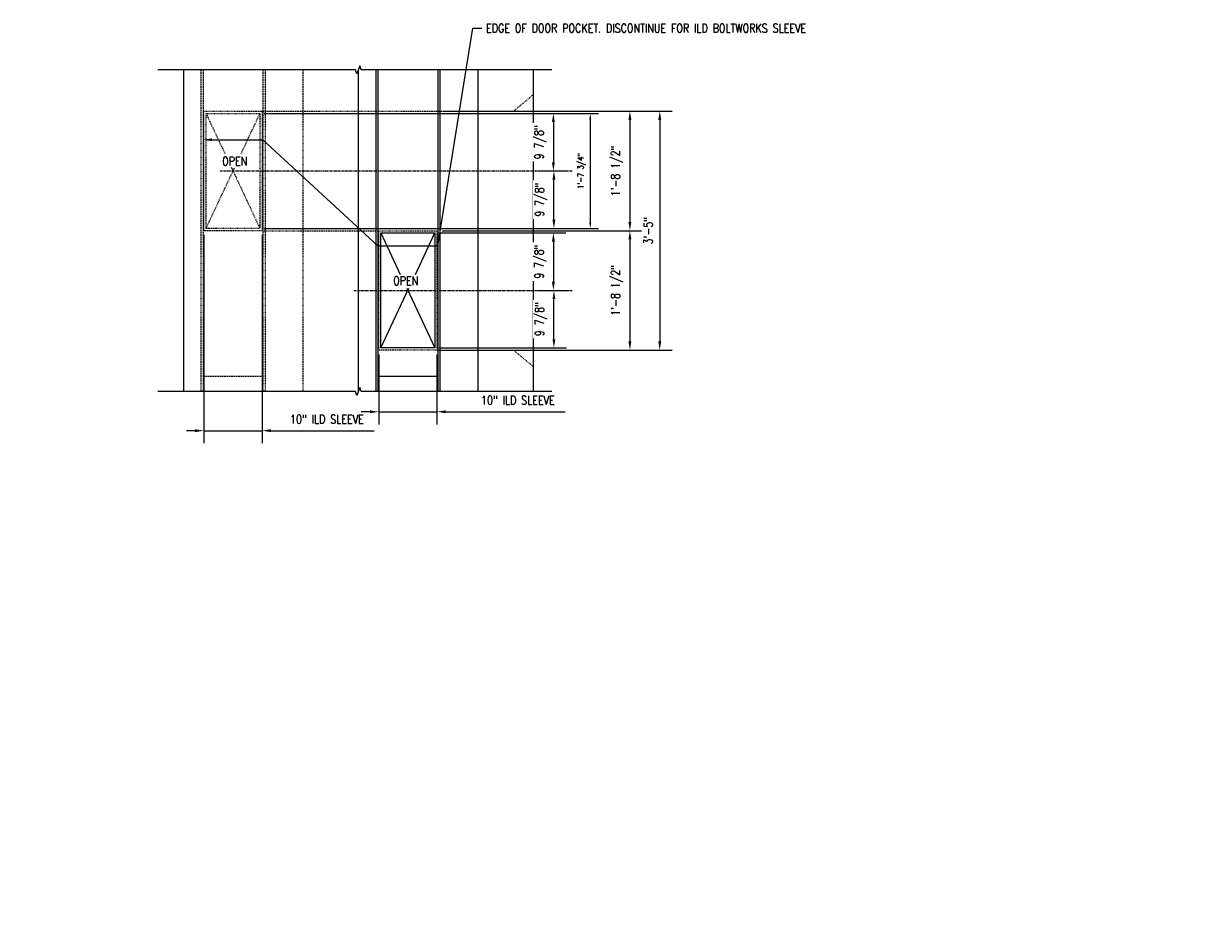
# Model space of a CAD drawing. Header units: inches. Extents: x -969 to 2573, y -473 to 654.
# Tile 29 of 33: x 762 to 966, y -373 to -220. Entities that reach past the tile are written whole.
import ezdxf
from ezdxf import colors
from ezdxf.entities.mleader import LeaderData, LeaderLine
from ezdxf.math import Vec2, Vec3

# ---------------------------------------------------------------- set-up
doc = ezdxf.new("R2010")
doc.units = ezdxf.units.IN
doc.header["$LTSCALE"] = 0.5
doc.header["$MEASUREMENT"] = 0
doc.linetypes.add('CENTER2', pattern=[1.125, 0.75, -0.125, 0.125, -0.125])
doc.linetypes.add('HIDDEN2', pattern=[0.1875, 0.125, -0.0625])
doc.layers.get('DEFPOINTS').update_dxf_attribs({"color": 140})
for name, color, linetype in [('S-ANNO-DIMS', 1, 'Continuous'), ('S-ANNO-SYMB', 2, 'Continuous'), ('S-ANNO-TEXT', 2, 'Continuous'), ('S-DETL-CNTR', 1, 'CENTER2'), ('S-DETL-HIDD', 1, 'HIDDEN2'), ('S-DETL-MEDM', 3, 'Continuous')]:
    doc.layers.add(name, color=color, linetype=linetype)
doc.styles.add('Annotative', font='romans.shx', dxfattribs={"width": 0.8, "height": 0.125})
doc.styles.add('RomanS', font='romans.shx', dxfattribs={"width": 0.8, "height": 0.09375})
doc.dimstyles.new('Annotative', dxfattribs={"dimscale": 0, "dimtxt": 0.125, "dimasz": 0.125, "dimexe": 0.18, "dimexo": 0.0625, "dimgap": 0.09, "dimtad": 1, "dimdec": 3, "dimzin": 3, "dimdsep": 46, "dimlunit": 4, "dimtxsty": 'Annotative', "dimcen": 0.09, "dimclrt": 2, "dimazin": 2, "dimtfac": 1, "dimtdec": 3, "dimtmove": 0, "dimatfit": 0, "dimfxl": 1, "dimtfill": 1, "dimfrac": 2, "dimtolj": 1, "dimtzin": 0, "dimarcsym": 0})

# ---------------------------------------------------------------- blocks, each defined once
blk = doc.blocks.new('*D101')
at = {"layer": 'DEFPOINTS', "color": 0, "transparency": 16777216}
for p in [(833.45, -255.72), (833.32, -276.22), (866.43, -276.22)]:
    blk.add_point(p, dxfattribs=at)
at = {"layer": 'S-ANNO-DIMS', "color": 0, "lineweight": -2, "transparency": 16777216}
for p, q in [((834.2, -255.72), (868.59, -255.72)), ((866.43, -257.22), (866.43, -274.72)), ((834.07, -276.22), (868.59, -276.22))]:
    blk.add_line(p, q, dxfattribs=at)
at = {"layer": 'S-ANNO-DIMS', "color": 0, "transparency": 16777216}
for points in [[(866.18, -257.22), (866.68, -257.22), (866.43, -255.72)], [(866.18, -274.72), (866.68, -274.72), (866.43, -276.22)]]:
    blk.add_solid(points, dxfattribs=at)
at = {"layer": 'S-ANNO-DIMS', "color": 2, "transparency": 16777216, "insert": (864.2, -265.97), "char_height": 1.5, "attachment_point": 5, "rotation": 90, "style": 'Annotative', "bg_fill": 3, "box_fill_scale": 1.25, "bg_fill_color": 256, "bg_fill_true_color": 13158600, "bg_fill_transparency": 0}
blk.add_mtext('\\A1;1\'-8 1/2"', dxfattribs=at)
blk = doc.blocks.new('*D102')
at = {"layer": 'DEFPOINTS', "color": 0, "transparency": 16777216}
for p in [(832.95, -256.09), (849.82, -265.97), (853.3, -265.97)]:
    blk.add_point(p, dxfattribs=at)
at = {"layer": 'S-ANNO-DIMS', "color": 0, "lineweight": -2, "transparency": 16777216}
for p, q in [((833.7, -256.09), (855.46, -256.09)), ((853.3, -257.59), (853.3, -264.47)), ((850.57, -265.97), (855.46, -265.97))]:
    blk.add_line(p, q, dxfattribs=at)
at = {"layer": 'S-ANNO-DIMS', "color": 0, "transparency": 16777216}
for points in [[(853.05, -257.59), (853.55, -257.59), (853.3, -256.09)], [(853.05, -264.47), (853.55, -264.47), (853.3, -265.97)]]:
    blk.add_solid(points, dxfattribs=at)
at = {"layer": 'S-ANNO-DIMS', "color": 2, "transparency": 16777216, "insert": (851.08, -261.03), "char_height": 1.5, "attachment_point": 5, "rotation": 90, "style": 'Annotative', "bg_fill": 3, "box_fill_scale": 1.25, "bg_fill_color": 256, "bg_fill_true_color": 13158600, "bg_fill_transparency": 0}
blk.add_mtext('\\A1;9 7/8"', dxfattribs=at)
blk = doc.blocks.new('*D103')
at = {"layer": 'DEFPOINTS', "color": 0, "transparency": 16777216}
for p in [(849.82, -265.97), (853.39, -265.97), (832.95, -275.84)]:
    blk.add_point(p, dxfattribs=at)
at = {"layer": 'S-ANNO-DIMS', "color": 0, "lineweight": -2, "transparency": 16777216}
for p, q in [((850.57, -265.97), (855.55, -265.97)), ((853.39, -274.34), (853.39, -267.47)), ((833.7, -275.84), (855.55, -275.84))]:
    blk.add_line(p, q, dxfattribs=at)
at = {"layer": 'S-ANNO-DIMS', "color": 0, "transparency": 16777216}
for points in [[(853.14, -267.47), (853.64, -267.47), (853.39, -265.97)], [(853.14, -274.34), (853.64, -274.34), (853.39, -275.84)]]:
    blk.add_solid(points, dxfattribs=at)
at = {"layer": 'S-ANNO-DIMS', "color": 2, "transparency": 16777216, "insert": (851.17, -270.9), "char_height": 1.5, "attachment_point": 5, "rotation": 90, "style": 'Annotative', "bg_fill": 3, "box_fill_scale": 1.25, "bg_fill_color": 256, "bg_fill_true_color": 13158600, "bg_fill_transparency": 0}
blk.add_mtext('\\A1;9 7/8"', dxfattribs=at)
blk = doc.blocks.new('*D104')
at = {"layer": 'DEFPOINTS', "color": 0, "transparency": 16777216}
for p in [(832.95, -235.59), (832.95, -255.34), (859.62, -255.34)]:
    blk.add_point(p, dxfattribs=at)
at = {"layer": 'S-ANNO-DIMS', "color": 0, "lineweight": -2, "transparency": 16777216}
for p, q in [((833.45, -235.59), (861.06, -235.59)), ((859.62, -236.59), (859.62, -254.34)), ((833.45, -255.34), (861.06, -255.34))]:
    blk.add_line(p, q, dxfattribs=at)
at = {"layer": 'S-ANNO-DIMS', "color": 0, "transparency": 16777216}
for points in [[(859.46, -236.59), (859.79, -236.59), (859.62, -235.59)], [(859.46, -254.34), (859.79, -254.34), (859.62, -255.34)]]:
    blk.add_solid(points, dxfattribs=at)
at = {"layer": 'S-ANNO-DIMS', "color": 2, "transparency": 16777216, "insert": (858.14, -245.47), "char_height": 1, "attachment_point": 5, "rotation": 90, "style": 'Annotative', "bg_fill": 3, "box_fill_scale": 1.25, "bg_fill_color": 256, "bg_fill_true_color": 13158600, "bg_fill_transparency": 0}
blk.add_mtext('\\A1;1\'-7 3/4"', dxfattribs=at)
blk = doc.blocks.new('*D105')
at = {"layer": 'DEFPOINTS', "color": 0, "transparency": 16777216}
for p in [(802.94, -235.59), (849.82, -245.47), (853.3, -245.47)]:
    blk.add_point(p, dxfattribs=at)
at = {"layer": 'S-ANNO-DIMS', "color": 0, "lineweight": -2, "transparency": 16777216}
for p, q in [((803.69, -235.59), (855.46, -235.59)), ((853.3, -237.09), (853.3, -243.97)), ((850.57, -245.47), (855.46, -245.47))]:
    blk.add_line(p, q, dxfattribs=at)
at = {"layer": 'S-ANNO-DIMS', "color": 0, "transparency": 16777216}
for points in [[(853.05, -237.09), (853.55, -237.09), (853.3, -235.59)], [(853.05, -243.97), (853.55, -243.97), (853.3, -245.47)]]:
    blk.add_solid(points, dxfattribs=at)
at = {"layer": 'S-ANNO-DIMS', "color": 2, "transparency": 16777216, "insert": (851.08, -240.53), "char_height": 1.5, "attachment_point": 5, "rotation": 90, "style": 'Annotative', "bg_fill": 3, "box_fill_scale": 1.25, "bg_fill_color": 256, "bg_fill_true_color": 13158600, "bg_fill_transparency": 0}
blk.add_mtext('\\A1;9 7/8"', dxfattribs=at)
blk = doc.blocks.new('*D106')
at = {"layer": 'DEFPOINTS', "color": 0, "transparency": 16777216}
for p in [(849.82, -245.47), (853.39, -245.47), (802.94, -255.34)]:
    blk.add_point(p, dxfattribs=at)
at = {"layer": 'S-ANNO-DIMS', "color": 0, "lineweight": -2, "transparency": 16777216}
for p, q in [((850.57, -245.47), (855.55, -245.47)), ((853.39, -253.84), (853.39, -246.97)), ((803.69, -255.34), (855.55, -255.34))]:
    blk.add_line(p, q, dxfattribs=at)
at = {"layer": 'S-ANNO-DIMS', "color": 0, "transparency": 16777216}
for points in [[(853.14, -246.97), (853.64, -246.97), (853.39, -245.47)], [(853.14, -253.84), (853.64, -253.84), (853.39, -255.34)]]:
    blk.add_solid(points, dxfattribs=at)
at = {"layer": 'S-ANNO-DIMS', "color": 2, "transparency": 16777216, "insert": (851.17, -250.4), "char_height": 1.5, "attachment_point": 5, "rotation": 90, "style": 'Annotative', "bg_fill": 3, "box_fill_scale": 1.25, "bg_fill_color": 256, "bg_fill_true_color": 13158600, "bg_fill_transparency": 0}
blk.add_mtext('\\A1;9 7/8"', dxfattribs=at)
blk = doc.blocks.new('*D107')
at = {"layer": 'DEFPOINTS', "color": 0, "transparency": 16777216}
for p in [(793.32, -255.72), (803.32, -255.72), (803.32, -290.05)]:
    blk.add_point(p, dxfattribs=at)
at = {"layer": 'S-ANNO-DIMS', "color": 0, "lineweight": -2, "transparency": 16777216}
for p, q in [((793.32, -256.47), (793.32, -292.21)), ((803.32, -256.47), (803.32, -292.21)), ((791.82, -290.05), (790.32, -290.05)), ((793.32, -290.05), (803.32, -290.05)), ((804.82, -290.05), (822.54, -290.05))]:
    blk.add_line(p, q, dxfattribs=at)
at = {"layer": 'S-ANNO-DIMS', "color": 0, "transparency": 16777216}
for points in [[(791.82, -289.8), (791.82, -290.3), (793.32, -290.05)], [(804.82, -289.8), (804.82, -290.3), (803.32, -290.05)]]:
    blk.add_solid(points, dxfattribs=at)
at = {"layer": 'S-ANNO-DIMS', "color": 2, "transparency": 16777216, "insert": (814.43, -288.07), "char_height": 1.5, "attachment_point": 5, "style": 'Annotative', "bg_fill": 3, "box_fill_scale": 1.25, "bg_fill_color": 256, "bg_fill_true_color": 13158600, "bg_fill_transparency": 0}
blk.add_mtext('\\A1;10" ILD SLEEVE', dxfattribs=at)
blk = doc.blocks.new('*D108')
at = {"layer": 'DEFPOINTS', "color": 0, "transparency": 16777216}
for p in [(823.32, -276.22), (833.32, -276.22), (833.32, -286.8)]:
    blk.add_point(p, dxfattribs=at)
at = {"layer": 'S-ANNO-DIMS', "color": 0, "lineweight": -2, "transparency": 16777216}
for p, q in [((823.32, -276.97), (823.32, -288.96)), ((833.32, -276.97), (833.32, -288.96)), ((821.82, -286.8), (820.32, -286.8)), ((823.32, -286.8), (833.32, -286.8)), ((834.82, -286.8), (855.3, -286.8))]:
    blk.add_line(p, q, dxfattribs=at)
at = {"layer": 'S-ANNO-DIMS', "color": 0, "transparency": 16777216}
for points in [[(821.82, -286.55), (821.82, -287.05), (823.32, -286.8)], [(834.82, -286.55), (834.82, -287.05), (833.32, -286.8)]]:
    blk.add_solid(points, dxfattribs=at)
at = {"layer": 'S-ANNO-DIMS', "color": 2, "transparency": 16777216, "insert": (847.2, -284.83), "char_height": 1.5, "attachment_point": 5, "style": 'Annotative', "bg_fill": 3, "box_fill_scale": 1.25, "bg_fill_color": 256, "bg_fill_true_color": 13158600, "bg_fill_transparency": 0}
blk.add_mtext('\\A1;10" ILD SLEEVE', dxfattribs=at)
blk = doc.blocks.new('*D109')
at = {"layer": 'DEFPOINTS', "color": 0, "transparency": 16777216}
for p in [(833.57, -235.22), (833.45, -255.72), (866.43, -255.72)]:
    blk.add_point(p, dxfattribs=at)
at = {"layer": 'S-ANNO-DIMS', "color": 0, "lineweight": -2, "transparency": 16777216}
for p, q in [((834.32, -235.22), (868.59, -235.22)), ((866.43, -236.72), (866.43, -254.22)), ((834.2, -255.72), (868.59, -255.72))]:
    blk.add_line(p, q, dxfattribs=at)
at = {"layer": 'S-ANNO-DIMS', "color": 0, "transparency": 16777216}
for points in [[(866.18, -236.72), (866.68, -236.72), (866.43, -235.22)], [(866.18, -254.22), (866.68, -254.22), (866.43, -255.72)]]:
    blk.add_solid(points, dxfattribs=at)
at = {"layer": 'S-ANNO-DIMS', "color": 2, "transparency": 16777216, "insert": (864.2, -245.47), "char_height": 1.5, "attachment_point": 5, "rotation": 90, "style": 'Annotative', "bg_fill": 3, "box_fill_scale": 1.25, "bg_fill_color": 256, "bg_fill_true_color": 13158600, "bg_fill_transparency": 0}
blk.add_mtext('\\A1;1\'-8 1/2"', dxfattribs=at)
blk = doc.blocks.new('*D110')
at = {"layer": 'DEFPOINTS', "color": 0, "transparency": 16777216}
for p in [(849.82, -235.22), (849.82, -276.22), (871.55, -276.22)]:
    blk.add_point(p, dxfattribs=at)
at = {"layer": 'S-ANNO-DIMS', "color": 0, "lineweight": -2, "transparency": 16777216}
for p, q in [((850.57, -235.22), (873.71, -235.22)), ((871.55, -236.72), (871.55, -274.72)), ((850.57, -276.22), (873.71, -276.22))]:
    blk.add_line(p, q, dxfattribs=at)
at = {"layer": 'S-ANNO-DIMS', "color": 0, "transparency": 16777216}
for points in [[(871.3, -236.72), (871.8, -236.72), (871.55, -235.22)], [(871.3, -274.72), (871.8, -274.72), (871.55, -276.22)]]:
    blk.add_solid(points, dxfattribs=at)
at = {"layer": 'S-ANNO-DIMS', "color": 2, "transparency": 16777216, "insert": (869.58, -255.72), "char_height": 1.5, "attachment_point": 5, "rotation": 90, "style": 'Annotative', "bg_fill": 3, "box_fill_scale": 1.25, "bg_fill_color": 256, "bg_fill_true_color": 13158600, "bg_fill_transparency": 0}
blk.add_mtext('\\A1;3\'-5"', dxfattribs=at)

msp = doc.modelspace()

# ---------------------------------------------------------------- linework, layer by layer
at = {"layer": 'S-ANNO-DIMS'}
for p, q in [((823.695, -256.0911), (827.0297, -263.2111)), ((829.6104, -263.2111), (832.945, -256.0911)), ((823.695, -275.8412), (828.5068, -265.5674)), ((828.1333, -265.5674), (832.945, -275.8412))]:
    msp.add_line(p, q, dxfattribs=at)
at = {"layer": 'S-ANNO-SYMB'}
for points in [[(853.0515, -228.1057), (820.32, -228.1057), (820.07, -227.4188), (819.57, -228.7926), (819.32, -228.1057), (785.4415, -228.1057)], [(853.0515, -283.3264), (820.32, -283.3264), (820.07, -282.6396), (819.57, -284.0133), (819.32, -283.3264), (785.4415, -283.3264)]]:
    msp.add_lwpolyline(points, dxfattribs=at)
at = {"layer": 'S-DETL-CNTR'}
msp.add_line((819.0469, -265.9661), (856.502, -265.9661), dxfattribs=at)
at = {"layer": 'S-DETL-HIDD'}
for p, q in [((792.8198, -228.1057), (792.8198, -283.3264)), ((793.1948, -228.1057), (793.1948, -283.3264)), ((803.4448, -228.1057), (803.4448, -283.3264)), ((803.8199, -228.1057), (803.8199, -283.3264)), ((810.3199, -228.1057), (810.3199, -283.3264)), ((846.4451, -235.2159), (849.8202, -232.4034)), ((793.6948, -235.5909), (802.9448, -235.5909)), ((793.6948, -255.3411), (793.6948, -235.5909)), ((793.6948, -235.5909), (796.9524, -242.5463)), ((799.6873, -242.5463), (802.9448, -235.5909)), ((802.9448, -235.5909), (802.9448, -255.3411)), ((803.3198, -235.2159), (846.4451, -235.2159)), ((793.6948, -255.3411), (798.6259, -244.8124)), ((798.0137, -244.8124), (802.9448, -255.3411)), ((802.9448, -255.3411), (793.6948, -255.3411)), ((803.4448, -255.7161), (823.32, -255.7161)), ((833.32, -276.2162), (846.4451, -276.2162)), ((846.4451, -276.2162), (849.8202, -279.0287)), ((793.1948, -280.7162), (803.4448, -280.7162))]:
    msp.add_line(p, q, dxfattribs=at)
for points in [[(793.3198, -235.2159), (803.3198, -235.2159), (803.3198, -255.7161), (793.3198, -255.7161), (793.3198, -235.2159)], [(823.32, -255.7161), (833.32, -255.7161), (833.32, -276.2162), (823.32, -276.2162), (823.32, -255.7161)]]:
    msp.add_lwpolyline(points, dxfattribs=at)
at = {"layer": 'S-DETL-MEDM'}
for p, q in [((789.8198, -228.1057), (789.8198, -283.3264)), ((819.82, -228.1057), (819.82, -283.3264)), ((822.82, -228.1057), (822.82, -283.3264)), ((823.195, -228.1057), (823.195, -283.3264)), ((833.445, -228.1057), (833.445, -283.3264)), ((833.8201, -228.1057), (833.8201, -283.3264)), ((840.3201, -228.1057), (840.3201, -283.3264)), ((849.8202, -228.1057), (849.8202, -283.3264)), ((823.695, -256.0911), (832.945, -256.0911)), ((823.695, -275.8412), (823.695, -256.0911)), ((832.945, -256.0911), (832.945, -275.8412)), ((832.945, -275.8412), (823.695, -275.8412)), ((823.195, -280.7162), (833.445, -280.7162))]:
    msp.add_line(p, q, dxfattribs=at)

# ---------------------------------------------------------------- texts
at = {"layer": 'S-ANNO-DIMS', "char_height": 1.5, "width": 5.185954, "attachment_point": 1, "style": 'RomanS'}
for insert in [(796.4572, -243.0303), (825.8074, -263.5557)]:
    msp.add_mtext('OPEN', dxfattribs=dict(at, insert=insert))

# ---------------------------------------------------------------- leaders
at = {"layer": 'S-ANNO-TEXT', "linetype": 'Continuous'}
ml = msp.add_multileader_mtext('Standard', dxfattribs=at)
ml.set_content('\\A1;ILD BOLTWORKS BLOCKOUT PER A1/S-509', color=2, style='Annotative')
ml.set_leader_properties(color=1)
ml.build(insert=Vec2(0, 0))
ml.multileader.update_dxf_attribs({"text_right_attachment_type": 3, "dogleg_length": 0.125, "arrow_head_size": 3, "scale": 24})
ctx = ml.context
ctx.base_point, ctx.scale, ctx.char_height, ctx.arrow_head_size, ctx.landing_gap_size, ctx.plane_origin = Vec3(1486.7677, -345.1284), 24, 3, 3, 1.5, Vec3(2569.5782, -1618.3727)
ctx.right_attachment, ctx.text_align_type = 3, 2
notes = []
notes.append((ctx, [(1, (1, 1, 0), (1483.7677, -345.1284), (1, 0), 3, [(1, [(1425.6125, -352.0505), (1455.6125, -372.5505)], 0, [])])]))
ctx.mtext.insert, ctx.mtext.width, ctx.mtext.defined_height, ctx.mtext.alignment = Vec3(1516.1534, -343.1284), 31.406353, 2.8909, 3
for ctx, leaders in notes:
    for number, flags, end, landing, length, lines in leaders:
        leader = LeaderData()
        leader.index, (leader.has_last_leader_line, leader.has_dogleg_vector, leader.attachment_direction) = number, flags
        leader.last_leader_point, leader.dogleg_vector, leader.dogleg_length = Vec3(end), Vec3(landing), length
        for number, points, colour, breaks in lines:
            line = LeaderLine()
            line.index, line.vertices, line.color, line.breaks = number, Vec3.list(points), colors.encode_raw_color(colour), breaks
            leader.lines.append(line)
        ctx.leaders.append(leader)

# ---------------------------------------------------------------- next in the draw order: dimensions: what is measured, and where the dimension line sits
at = {"layer": 'S-ANNO-DIMS'}
dim = msp.add_linear_dim(base=(866.4261, -276.2162), p1=(833.445, -255.7161), p2=(833.32, -276.2162), angle=90, dimstyle='Annotative', override={"dimpost": '\\X'}, dxfattribs=at)
dim.commit()
dim.dimension.update_dxf_attribs({"geometry": '*D101', "text_midpoint": (864.2033, -265.9661)})

# ---------------------------------------------------------------- next in the draw order: dimensions: what is measured, and where the dimension line sits
dim = msp.add_linear_dim(base=(853.3008, -265.9661), p1=(832.945, -256.0911), p2=(849.8202, -265.9661), angle=90, dimstyle='Annotative', override={"dimpost": '\\X'}, dxfattribs=at)
dim.commit()
dim.dimension.update_dxf_attribs({"geometry": '*D102', "text_midpoint": (851.0779, -261.0286)})

# ---------------------------------------------------------------- next in the draw order: dimensions: what is measured, and where the dimension line sits
for base, p1, p2, picture, middle in [((859.6222, -255.3411), (832.945, -235.5909), (832.945, -255.3411), '*D104', (858.1403, -245.466)), ((853.3946, -265.9661), (832.945, -275.8412), (849.8202, -265.9661), '*D103', (851.1717, -270.9037))]:
    dim = msp.add_linear_dim(base=base, p1=p1, p2=p2, angle=90, dimstyle='Annotative', override={"dimpost": '\\X'}, dxfattribs=at)
    dim.commit()
    dim.dimension.update_dxf_attribs({"geometry": picture, "text_midpoint": middle})

# ---------------------------------------------------------------- next in the draw order: dimensions: what is measured, and where the dimension line sits
dim = msp.add_linear_dim(base=(853.3008, -245.466), p1=(802.9448, -235.5909), p2=(849.8202, -245.466), angle=90, dimstyle='Annotative', override={"dimpost": '\\X'}, dxfattribs=at)
dim.commit()
dim.dimension.update_dxf_attribs({"geometry": '*D105', "text_midpoint": (851.0779, -240.5285)})

# ---------------------------------------------------------------- next in the draw order: dimensions: what is measured, and where the dimension line sits
dim = msp.add_linear_dim(base=(853.3946, -245.466), p1=(802.9448, -255.3411), p2=(849.8202, -245.466), angle=90, dimstyle='Annotative', override={"dimpost": '\\X'}, dxfattribs=at)
dim.commit()
dim.dimension.update_dxf_attribs({"geometry": '*D106', "text_midpoint": (851.1717, -250.4035)})

# ---------------------------------------------------------------- next in the draw order: linework, layer by layer
at = {"layer": 'S-DETL-CNTR'}
msp.add_line((796.1074, -245.466), (856.502, -245.466), dxfattribs=at)

# ---------------------------------------------------------------- next in the draw order: dimensions: what is measured, and where the dimension line sits
at = {"layer": 'S-ANNO-DIMS'}
dim = msp.add_linear_dim(base=(803.3198, -290.0453), p1=(793.3198, -255.7161), p2=(803.3198, -255.7161), text='<> ILD SLEEVE', dimstyle='Annotative', override={"dimpost": '\\X'}, dxfattribs=at)
dim.commit()
dim.dimension.update_dxf_attribs({"geometry": '*D107', "text_midpoint": (814.4284, -290.0453), "dimtype": 160})

# ---------------------------------------------------------------- next in the draw order: dimensions: what is measured, and where the dimension line sits
dim = msp.add_linear_dim(base=(833.32, -286.7994), p1=(823.32, -276.2162), p2=(833.32, -276.2162), text='<> ILD SLEEVE', dimstyle='Annotative', override={"dimpost": '\\X'}, dxfattribs=at)
dim.commit()
dim.dimension.update_dxf_attribs({"geometry": '*D108', "text_midpoint": (847.1964, -286.7994), "dimtype": 160})

# ---------------------------------------------------------------- next in the draw order: leaders
at = {"layer": 'S-ANNO-TEXT', "linetype": 'Continuous'}
ml = msp.add_multileader_mtext('Standard', dxfattribs=at)
ml.set_content('\\A1;EDGE OF DOOR POCKET. DISCONTINUE FOR ILD BOLTWORKS SLEEVE ', color=2, style='Annotative')
ml.set_leader_properties(color=1)
ml.build(insert=Vec2(0, 0))
ml.multileader.update_dxf_attribs({"text_right_attachment_type": 3, "dogleg_length": 0.125, "arrow_head_size": 1.5, "scale": 24})
ctx = ml.context
ctx.base_point, ctx.scale, ctx.char_height, ctx.arrow_head_size, ctx.landing_gap_size, ctx.plane_origin = Vec3(840.9915, -220.9624), 24, 1.5, 1.5, 0.75, Vec3(1387.4839, -868.1418)
ctx.right_attachment = 3
notes = []
notes.append((ctx, [(1, (1, 1, 0), (839.4915, -220.9624), (1, 0), 1.5, [(3, [(793.1948, -240.1057), (803.4448, -240.1057), (823.195, -258.3411), (833.445, -258.3411)], 0, [])])]))
ctx.mtext.insert, ctx.mtext.width, ctx.mtext.defined_height = Vec3(841.7415, -220.2124), 27.097683, 1.4455
for ctx, leaders in notes:
    for number, flags, end, landing, length, lines in leaders:
        leader = LeaderData()
        leader.index, (leader.has_last_leader_line, leader.has_dogleg_vector, leader.attachment_direction) = number, flags
        leader.last_leader_point, leader.dogleg_vector, leader.dogleg_length = Vec3(end), Vec3(landing), length
        for number, points, colour, breaks in lines:
            line = LeaderLine()
            line.index, line.vertices, line.color, line.breaks = number, Vec3.list(points), colors.encode_raw_color(colour), breaks
            leader.lines.append(line)
        ctx.leaders.append(leader)

# ---------------------------------------------------------------- next in the draw order: dimensions: what is measured, and where the dimension line sits
at = {"layer": 'S-ANNO-DIMS'}
dim = msp.add_linear_dim(base=(866.4261, -255.7161), p1=(833.5701, -235.2159), p2=(833.445, -255.7161), angle=90, dimstyle='Annotative', override={"dimpost": '\\X'}, dxfattribs=at)
dim.commit()
dim.dimension.update_dxf_attribs({"geometry": '*D109', "text_midpoint": (864.2033, -245.466)})

# ---------------------------------------------------------------- next in the draw order: dimensions: what is measured, and where the dimension line sits
dim = msp.add_linear_dim(base=(871.5506, -276.2162), p1=(849.8202, -235.2159), p2=(849.8202, -276.2162), angle=90, dimstyle='Annotative', override={"dimpost": '\\X'}, dxfattribs=at)
dim.commit()
dim.dimension.update_dxf_attribs({"geometry": '*D110', "text_midpoint": (869.5777, -255.7161)})

doc.saveas('drawing.dxf')
